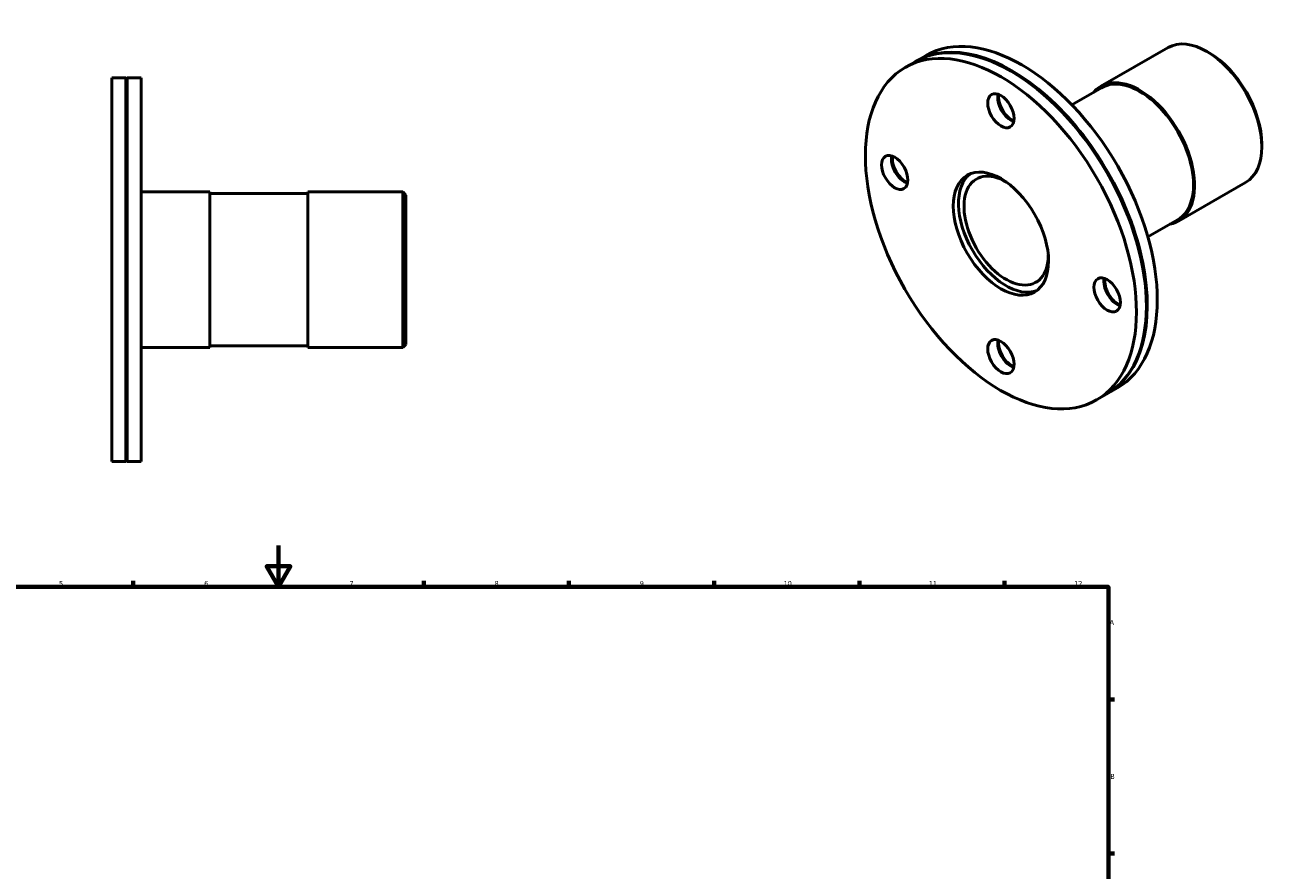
# Model space of a CAD drawing. Header units: millimetres. Extents: x -78 to 903, y -108 to 845.
# Tile 4 of 4: x 298 to 898, y 437 to 845. Entities that reach past the tile are written whole.
import ezdxf

# ---------------------------------------------------------------- set-up
doc = ezdxf.new("R2010")
doc.units = ezdxf.units.MM
doc.layers.add('Border (ISO)', color=7, linetype='Continuous', lineweight=70)
doc.layers.add('Visible (ISO)', color=7, linetype='Continuous', lineweight=50)
doc.styles.add('Note Text (ISO)', font='tahoma.ttf')

# ---------------------------------------------------------------- blocks, each defined once
blk = doc.blocks.new('Borders Default Border')
at = {"layer": 'Border (ISO)'}
for p, q in [((350.42, 574), (350.42, 576.9)), ((490.58, 574), (490.58, 576.9)), ((560.67, 574), (560.67, 576.9)), ((630.75, 574), (630.75, 576.9)), ((700.83, 574), (700.83, 576.9)), ((770.92, 574), (770.92, 576.9)), ((821, 519.75), (823.9, 519.75)), ((821, 445.5), (823.9, 445.5))]:
    blk.add_line(p, q, dxfattribs=at)
at = {"layer": 'Border (ISO)', "flags": 128}
for points in [[(420.5, 594), (420.5, 574), (414.73, 584), (426.27, 584), (420.5, 574)], [(20, 20), (20, 574), (821, 574), (821, 20), (20, 20)]]:
    blk.add_lwpolyline(points, dxfattribs=at)
at = {"layer": 'Border (ISO)', "color": 232, "true_color": 0xca0064, "char_height": 2.5, "attachment_point": 7, "style": 'Note Text (ISO)'}
for s, insert in [('5', (314.64, 574.35)), ('6', (384.66, 574.35)), ('7', (454.77, 574.4)), ('8', (524.81, 574.34)), ('9', (594.88, 574.35)), ('10', (664.29, 574.35)), ('11', (734.37, 574.4)), ('12', (804.46, 574.4)), ('A', (821.59, 555.62)), ('B', (821.89, 481.38))]:
    blk.add_mtext(s, dxfattribs=dict(at, insert=insert))

msp = doc.modelspace()

# ---------------------------------------------------------------- linework, layer by layer
at = {"layer": 'Visible (ISO)'}
for p, q in [((817.343, 815.4), (849.752, 834.063)), ((722.956, 824.514), (727.765, 827.283)), ((728.189, 827.528), (732.997, 830.296)), ((869.624, 831.552), (868.568, 832.165)), ((774.389, 822.478), (774.178, 822.601)), ((340.031, 634.482), (340.031, 819.482)), ((340.031, 819.482), (346.831, 819.482)), ((346.831, 634.482), (346.831, 819.482)), ((347.131, 819.182), (346.831, 819.482)), ((347.131, 819.182), (347.431, 819.482)), ((347.131, 634.782), (347.131, 819.182)), ((347.431, 634.482), (347.431, 819.482)), ((347.431, 819.482), (354.231, 819.482)), ((354.231, 634.482), (354.231, 819.482)), ((817.717, 814.75), (803.343, 806.473)), ((894.982, 787.518), (894.982, 786.296)), ((854.77, 750.406), (887.179, 769.069)), ((354.231, 764.482), (387.365, 764.482)), ((387.365, 764.482), (387.365, 689.482)), ((434.698, 763.732), (387.365, 763.732)), ((434.698, 689.482), (434.698, 764.482)), ((434.698, 764.482), (480.531, 764.482)), ((480.531, 689.482), (480.531, 764.482)), ((482.031, 762.982), (480.531, 764.482)), ((482.031, 762.982), (482.031, 690.982)), ((854.396, 751.056), (840.022, 742.779)), ((839.333, 709.703), (839.333, 709.459)), ((354.231, 689.482), (387.365, 689.482)), ((434.698, 690.232), (387.365, 690.232)), ((434.698, 689.482), (480.531, 689.482)), ((482.031, 690.982), (480.531, 689.482)), ((815.277, 664.196), (820.086, 666.965)), ((820.51, 667.21), (825.318, 669.979)), ((340.031, 634.482), (346.831, 634.482)), ((347.131, 634.782), (346.831, 634.482)), ((347.131, 634.782), (347.431, 634.482)), ((347.431, 634.482), (354.231, 634.482))]:
    msp.add_line(p, q, dxfattribs=at)
for centre, major_axis, start_param, end_param in [((773.925, 747.124), (-46.16, 80.159), 3.1415927, 6.2831853), ((779.158, 750.137), (-46.16, 80.159), 3.1415927, 6.2831853), ((868.465, 801.566), (-18.714, 32.497), 3.1415927, 6.2831853), ((774.349, 747.369), (-46.16, 80.159), 3.1370148, 6.2877631), ((869.526, 802.177), (-17.965, 31.197), 3.9289245, 5.4958534), ((774.137, 747.246), (46.011, -79.899), 0.7873319, 2.3542608), ((836.056, 782.903), (-18.714, 32.497), 2.9412578, 6.4835201), ((836.056, 782.903), (18.339, -31.847), 0, 3.1415927), ((773.925, 806.396), (-4.491, 7.799), 0.5624121, 2.5791805), ((774.137, 806.519), (4.641, -8.059), 3.9451237, 5.4796542), ((774.349, 806.641), (4.491, -7.799), 3.7606625, 5.6641154), ((722.66, 776.646), (-4.491, 7.799), 0.5624121, 2.5791805), ((722.872, 776.768), (4.641, -8.059), 3.9451237, 5.4796542), ((723.084, 776.89), (4.491, -7.799), 3.7606625, 5.6641154), ((771.627, 745.801), (14.347, -24.914), 2.3520226, 7.0727554), ((771.627, 745.801), (16.219, -28.164), 3.2187581, 6.2060199), ((825.19, 717.603), (-4.491, 7.799), 0.5624121, 2.5791805), ((825.403, 717.725), (4.641, -8.059), 3.9451237, 5.4796542), ((825.615, 717.847), (4.491, -7.799), 3.7606625, 5.6641154), ((773.925, 687.852), (-4.491, 7.799), 0.5624121, 2.5791805), ((774.137, 687.974), (4.641, -8.059), 3.9451237, 5.4796542), ((774.349, 688.096), (4.491, -7.799), 3.7606625, 5.6641154)]:
    msp.add_ellipse(centre, major_axis=major_axis, ratio=0.5780931, start_param=start_param, end_param=end_param, dxfattribs=at)
for centre, major_axis in [((769.117, 744.355), (46.16, -80.159)), ((769.117, 803.627), (4.491, -7.799)), ((717.852, 773.877), (4.491, -7.799)), ((769.117, 744.355), (16.219, -28.164)), ((820.382, 714.834), (4.491, -7.799)), ((769.117, 685.083), (4.491, -7.799))]:
    msp.add_ellipse(centre, major_axis=major_axis, ratio=0.5780931, dxfattribs=at)

# ---------------------------------------------------------------- block references
msp.add_blockref('Borders Default Border', (0, 0))

doc.saveas('drawing.dxf')
